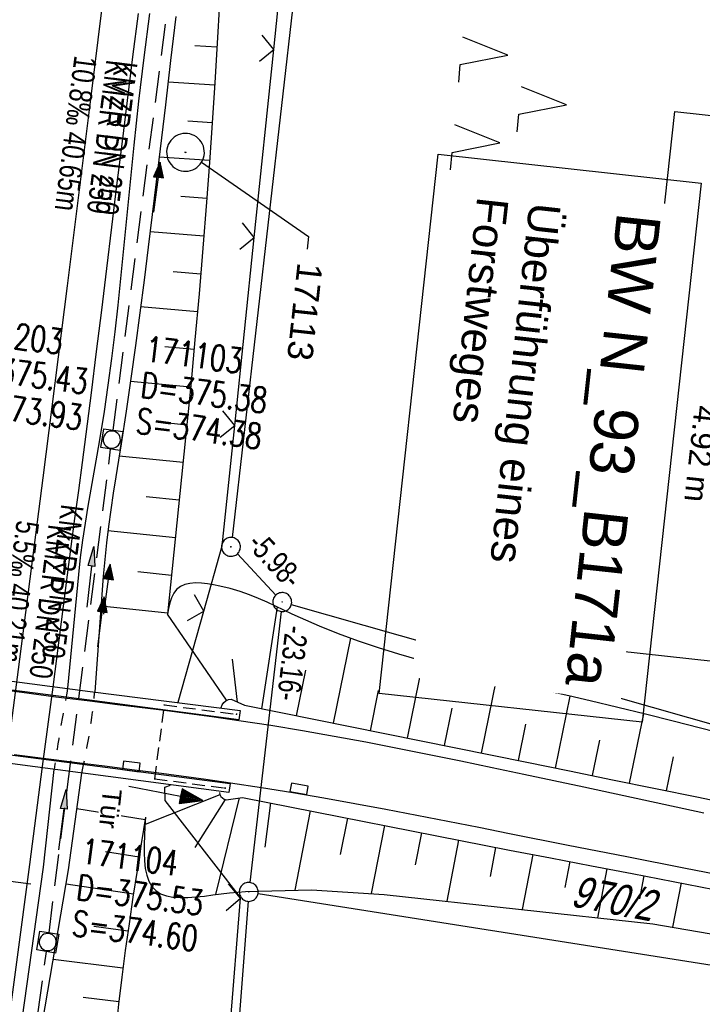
# Model space of a CAD drawing. Extents: x 509531 to 509917, y 454649 to 455599.
# Tile 12 of 26: x 509733 to 509787, y 454984 to 455062. Entities that reach past the tile are written whole.
import ezdxf
from ezdxf import colors
from ezdxf.entities.mleader import LeaderData, LeaderLine
from ezdxf.math import Vec2, Vec3

# ---------------------------------------------------------------- set-up
doc = ezdxf.new("R2010")
doc.units = 0
doc.header["$LTSCALE"] = 10
doc.header["$MEASUREMENT"] = 0
for name, pattern in [('AUSGEZOGEN', [0]), ('LT00', [0]), ('LT01', [0.2, 0.1, -0.1]), ('LT17', [0.15, 0.1, -0.05]), ('STRICHLINIE2', [0.375, 0.25, -0.125])]:
    doc.linetypes.add(name, pattern=pattern)
doc.layers.get('0').update_dxf_attribs({"linetype": 'LT00'})
for name, color, linetype in [('--EK_BW_TEXT_A', 20, 'LT00'), ('--EK_FBR', 1, 'LT00'), ('--EK_Halt-Pfeil', 4, 'LT00'), ('--EK_Haltung', 7, 'STRICHLINIE2'), ('--EK_Haltung-Text', 140, 'LT00'), ('--EK_Schacht-Text', 5, 'LT00'), ('--EL_DFK_AB_L', 21, 'LT00'), ('--EL_DFK_AB_P', 7, 'LT00'), ('--EL_Halt-Pfeil', 4, 'LT00'), ('--EL_Haltung', 182, 'STRICHLINIE2'), ('--EL_Haltung-Text', 182, 'LT00'), ('ABSTAND', 8, 'LT00'), ('BW_TEXT_A', 20, 'AUSGEZOGEN'), ('DFK_AB_L', 21, 'LT00'), ('DFK_AB_P', 7, 'LT00'), ('DFK_FLUR_NR', 250, 'LT00'), ('DFK_KATASTER', 250, 'LT00'), ('DFK_NUTZUNG', 250, 'LT00'), ('FESTPKT_TEXT_A', 211, 'LT00'), ('PFEIL', 140, 'AUSGEZOGEN'), ('TOR_TEXT_A', 11, 'Continuous'), ('V116_AFBR_BAB', 250, 'LT00'), ('V116_BOESCH', 250, 'LT00'), ('V116_BOSCHUNG', 250, 'LT00'), ('V116_BR_KAPPE', 30, 'LT00'), ('V116_BR_WID', 30, 'LT17'), ('V116_GRABEN', 250, 'LT00'), ('V116_KA_MULD', 182, 'LT00'), ('V116_LD_MARK', 250, 'LT00'), ('V116_PKT_AU', 211, 'LT00'), ('V116_SINKK', 182, 'LT00'), ('V116_TOR', 10, 'LT00'), ('V116_Verdeckt', 253, 'LT00'), ('V116_ZAUN', 40, 'LT00')]:
    doc.layers.add(name, color=color, linetype=linetype)
doc.styles.add('Beschrift', font='ARIAL.TTF')
doc.styles.add('Haltungsbeschriftung', font='ARIAL.TTF', dxfattribs={"width": 0.75})
doc.styles.add('schachtbeschriftung', font='romans.shx', dxfattribs={"width": 0.75, "height": 2})
doc.styles.get("Standard").update_dxf_attribs({"font": 'ARIAL.TTF'})

# ---------------------------------------------------------------- blocks, each defined once
blk = doc.blocks.new('SYMB0003')
at = {"color": 0, "linetype": 'ByBlock'}
for p, q in [((-0.015712, 0), (0.010166, 0.012015)), ((0, -0.021257), (-0.015712, 0)), ((0.010166, 0.012015), (0, -0.021257))]:
    blk.add_line(p, q, dxfattribs=at)
for points in [[(-0.031395, 0.499013), (-0.093691, 0.491144), (-0.154509, 0.475528), (-0.21289, 0.452414), (-0.267913, 0.422164), (-0.318712, 0.385257), (-0.364484, 0.342274), (-0.404509, 0.293893), (-0.438154, 0.240877), (-0.464888, 0.184062), (-0.484292, 0.124345), (-0.496058, 0.062667), (-0.5, 0)], [(0.5, 0), (0.496057, 0.062667), (0.484292, 0.124345), (0.464888, 0.184062), (0.438153, 0.240877), (0.404509, 0.293893), (0.364484, 0.342274), (0.318712, 0.385257), (0.267913, 0.422164), (0.21289, 0.452414), (0.154509, 0.475528), (0.093691, 0.491144), (0.031395, 0.499013), (-0.031395, 0.499013)], [(-0.5, 0), (-0.496058, -0.062667), (-0.484292, -0.124345), (-0.464888, -0.184062), (-0.438154, -0.240877), (-0.404509, -0.293893), (-0.364485, -0.342274), (-0.318712, -0.385257), (-0.267914, -0.422164), (-0.21289, -0.452414), (-0.154509, -0.475529), (-0.093691, -0.491144), (-0.031395, -0.499014), (0.031395, -0.499014)], [(0.031395, -0.499014), (0.093691, -0.491144), (0.154509, -0.475529), (0.21289, -0.452414), (0.267914, -0.422164), (0.318712, -0.385257), (0.364485, -0.342274), (0.404509, -0.293893), (0.438154, -0.240877), (0.464889, -0.184062), (0.484292, -0.124345), (0.496058, -0.062667), (0.5, 0)]]:
    blk.add_lwpolyline(points, dxfattribs=at)
blk = doc.blocks.new('SYMB7221')
at = {"color": 0, "linetype": 'ByBlock'}
for p, q in [((0, 0.435), (-0.11, 0.065)), ((0.11, 0.065), (0, 0.435)), ((0.25, 0.065), (0.11, 0.065)), ((-0.35, -0.065), (-0.46, -0.435)), ((0.35, -0.065), (0.24, -0.435))]:
    blk.add_line(p, q, dxfattribs=at)
for points in [[(-0.1, -0.435), (-0.24, -0.435), (-0.35, -0.065)], [(0.6, -0.435), (0.46, -0.435), (0.35, -0.065)]]:
    blk.add_lwpolyline(points, dxfattribs=at)
blk = doc.blocks.new('Pfreil3')
at = {"layer": 'PFEIL'}
blk.add_hatch(color=256, dxfattribs=at).paths.add_polyline_path([(-1.549, 0.273), (-1.549, -0.273), (0, 0)])
for p, q in [((-1.549, 0), (-4.831, 0)), ((-1.549, -0.273), (-1.549, 0.273)), ((-1.549, 0.273), (0, 0)), ((0, 0), (-1.549, -0.273))]:
    blk.add_line(p, q, dxfattribs=at)
blk = doc.blocks.new('SYMB0652')
at = {"color": 0, "linetype": 'ByBlock'}
blk.add_lwpolyline([(-0.15, -0.075), (0.15, -0.075), (0.15, 0.075), (-0.15, 0.075), (-0.15, -0.075)], dxfattribs=at)
blk = doc.blocks.new('SYMB0070')
at = {"color": 0, "linetype": 'ByBlock'}
for p, q in [((-0.5, 0), (0.2, 0)), ((0.5, 0), (0.2, 0.1)), ((0.2, 0.1), (0.2, 0)), ((0.468, 0), (0.21, 0.086)), ((0.21, 0.086), (0.21, -0.086)), ((0.21, -0.086), (0.468, 0)), ((0.22, -0.072), (0.437, 0)), ((0.23, -0.058), (0.405, 0)), ((0.24, -0.045), (0.374, 0)), ((0.342, 0), (0.25, 0.031)), ((0.25, 0.031), (0.25, -0.031)), ((0.25, -0.031), (0.342, 0)), ((0.26, -0.017), (0.31, 0)), ((0.27, -0.003), (0.279, 0))]:
    blk.add_line(p, q, dxfattribs=at)
for points in [[(0.2, 0), (0.2, -0.1), (0.5, 0)], [(0.437, 0), (0.22, 0.072), (0.22, -0.072)], [(0.405, 0), (0.23, 0.058), (0.23, -0.058)], [(0.374, 0), (0.24, 0.045), (0.24, -0.045)], [(0.31, 0), (0.26, 0.017), (0.26, -0.017)], [(0.279, 0), (0.27, 0.003), (0.27, -0.003)]]:
    blk.add_lwpolyline(points, dxfattribs=at)
blk = doc.blocks.new('SYMB1210')
at = {"color": 0, "linetype": 'ByBlock'}
blk.add_line((0.018815, -0.179014), (0.055623, -0.17119), dxfattribs=at)
for points in [[(-0.2, -0.2), (-0.2, 0.2), (0.2, 0.2), (0.2, -0.2), (-0.2, -0.2)], [(0.018815, 0.179014), (-0.018815, 0.179014), (-0.055623, 0.17119), (-0.09, 0.155885), (-0.120444, 0.133766), (-0.145623, 0.105801), (-0.164438, 0.073213), (-0.176067, 0.037424), (-0.18, 0)], [(-0.18, 0), (-0.176067, -0.037424), (-0.164438, -0.073213), (-0.145623, -0.105801), (-0.120444, -0.133766), (-0.09, -0.155885), (-0.055623, -0.17119), (-0.018815, -0.179014), (0.018815, -0.179014)], [(0.18, 0), (0.176067, 0.037424), (0.164438, 0.073213), (0.145623, 0.105801), (0.120444, 0.133766), (0.09, 0.155885), (0.055623, 0.17119), (0.018815, 0.179014)], [(0.055623, -0.17119), (0.09, -0.155885), (0.120444, -0.133766), (0.145623, -0.105801), (0.164438, -0.073213), (0.176067, -0.037424), (0.18, 0)]]:
    blk.add_lwpolyline(points, dxfattribs=at)
blk = doc.blocks.new('SYMB0011')
at = {"color": 0, "linetype": 'ByBlock'}
for p, q in [((0.5, 0), (-0.5, 0)), ((0, 0.5), (0, -0.5))]:
    blk.add_line(p, q, dxfattribs=at)
blk = doc.blocks.new('_None')
blk = doc.blocks.new('SYMB0024')
at = {"color": 0, "linetype": 'ByBlock'}
for p, q in [((-0.5, 0.5), (0, 0)), ((0, 0), (0.5, 0.5))]:
    blk.add_line(p, q, dxfattribs=at)

msp = doc.modelspace()

# ---------------------------------------------------------------- linework, layer by layer
at = {"layer": '--EK_FBR'}
for points in [[(509742.645, 455062.281), (509742.21, 455058.82), (509741.778, 455055.358), (509741.349, 455051.896), (509740.946, 455048.606), (509740.545, 455045.315), (509740.145, 455042.024), (509739.742, 455038.734), (509739.334, 455035.444), (509738.92, 455032.155), (509738.496, 455028.867), (509738.202, 455026.637), (509737.906, 455024.407), (509737.609, 455022.178), (509737.316, 455019.948), (509737.027, 455017.717), (509735.888, 455008.802), (509735.043, 455002.49), (509734.017, 454994.703), (509730.847, 454971.052)], [(509730.728, 455008.735), (509733.424, 455008.384), (509736.121, 455008.036), (509738.819, 455007.695), (509740.794, 455007.45), (509742.769, 455007.206), (509744.744, 455006.958), (509746.717, 455006.703), (509748.689, 455006.437), (509750.658, 455006.156), (509753.186, 455005.767), (509755.709, 455005.349), (509758.228, 455004.907), (509760.744, 455004.442), (509763.256, 455003.957), (509765.766, 455003.457), (509768.273, 455002.945), (509770.779, 455002.422), (509773.283, 455001.894), (509778.053, 455000.876), (509782.82, 454999.849), (509787.585, 454998.812)], [(509790.8, 454993.505), (509786.14, 454994.408), (509781.481, 454995.319), (509776.823, 454996.235), (509772.164, 454997.155), (509769.706, 454997.641), (509767.248, 454998.125), (509764.788, 454998.603), (509762.327, 454999.073), (509759.864, 454999.531), (509757.399, 454999.974), (509754.931, 455000.399), (509752.46, 455000.803), (509749.984, 455001.182), (509748.03, 455001.464), (509746.073, 455001.731), (509744.115, 455001.989), (509742.156, 455002.239), (509740.197, 455002.486), (509738.237, 455002.733), (509735.529, 455003.079), (509732.821, 455003.43)]]:
    msp.add_lwpolyline(points, dxfattribs=at)
at = {"layer": '--EK_Haltung'}
for p, q in [((509740.661, 455029.185), (509745.677, 455068.016)), ((509730.114, 454949.574), (509735.379, 454987.816))]:
    msp.add_line(p, q, dxfattribs=at)
at = {"layer": '--EK_Schacht-Text', "flags": 128}
msp.add_lwpolyline([(509734.136, 454993.166), (509723.417, 454994.544), (509724.545, 455003.394), (509723.407, 455006.079)], dxfattribs=at)
at = {"layer": '--EL_DFK_AB_L'}
for p, q in [((509770.535, 455199.104), (509750.116, 455020.675)), ((509750.541, 455019.379), (509753.59, 455016.099)), ((509754.014, 455014.805), (509751.527, 454993.285)), ((509751.384, 454991.792), (509742.997, 454880.497))]:
    msp.add_line(p, q, dxfattribs=at)
at = {"layer": '--EL_Haltung'}
for p, q in [((509740.661, 455029.185), (509745.677, 455068.016)), ((509730.114, 454949.574), (509735.379, 454987.816))]:
    msp.add_line(p, q, dxfattribs=at)
at = {"layer": 'DFK_AB_L'}
for p, q in [((509770.535, 455199.104), (509750.116, 455020.675)), ((509750.541, 455019.379), (509753.59, 455016.099)), ((509754.014, 455014.805), (509751.527, 454993.285)), ((509751.384, 454991.792), (509742.997, 454880.497))]:
    msp.add_line(p, q, dxfattribs=at)
at = {"layer": 'DFK_KATASTER'}
for p, q in [((509754.822, 455015.344), (509853.239, 454987.384)), ((509752.181, 454992.422), (509850.45, 454976.898))]:
    msp.add_line(p, q, dxfattribs=at)
at = {"layer": 'V116_AFBR_BAB'}
for points in [[(509742.645, 455062.281), (509742.21, 455058.82), (509741.778, 455055.358), (509741.349, 455051.896), (509740.946, 455048.606), (509740.545, 455045.315), (509740.145, 455042.024), (509739.742, 455038.734), (509739.334, 455035.444), (509738.92, 455032.155), (509738.496, 455028.867), (509738.202, 455026.637), (509737.906, 455024.407), (509737.609, 455022.178), (509737.316, 455019.948), (509737.027, 455017.717), (509735.888, 455008.802), (509735.043, 455002.49), (509734.017, 454994.703), (509730.847, 454971.052)], [(509730.728, 455008.735), (509733.424, 455008.384), (509736.121, 455008.036), (509738.819, 455007.695), (509740.794, 455007.45), (509742.769, 455007.206), (509744.744, 455006.958), (509746.717, 455006.703), (509748.689, 455006.437), (509750.658, 455006.156), (509753.186, 455005.767), (509755.709, 455005.349), (509758.228, 455004.907), (509760.744, 455004.442), (509763.256, 455003.957), (509765.766, 455003.457), (509768.273, 455002.945), (509770.779, 455002.422), (509773.283, 455001.894), (509778.053, 455000.876), (509782.82, 454999.849), (509787.585, 454998.812)], [(509790.8, 454993.505), (509786.14, 454994.408), (509781.481, 454995.319), (509776.823, 454996.235), (509772.164, 454997.155), (509769.706, 454997.641), (509767.248, 454998.125), (509764.788, 454998.603), (509762.327, 454999.073), (509759.864, 454999.531), (509757.399, 454999.974), (509754.931, 455000.399), (509752.46, 455000.803), (509749.984, 455001.182), (509748.03, 455001.464), (509746.073, 455001.731), (509744.115, 455001.989), (509742.156, 455002.239), (509740.197, 455002.486), (509738.237, 455002.733), (509735.529, 455003.079), (509732.821, 455003.43)]]:
    msp.add_lwpolyline(points, dxfattribs=at)
at = {"layer": 'V116_BOESCH'}
for points in [[(509749.131, 455088.161), (509749.438, 455085.06), (509749.65, 455081.952), (509749.766, 455078.838), (509749.787, 455075.722), (509749.624, 455072.561), (509749.46, 455069.401), (509749.292, 455066.24), (509749.118, 455063.08), (509748.936, 455059.921), (509748.744, 455056.763), (509748.542, 455053.605), (509748.325, 455050.448), (509748.094, 455047.293), (509747.805, 455043.653), (509747.497, 455040.016), (509747.17, 455036.379), (509746.829, 455032.744), (509746.474, 455029.11), (509746.109, 455025.476), (509745.737, 455021.843), (509745.359, 455018.211), (509744.979, 455014.578)], [(509789.484, 455004.984), (509787.319, 455005.545), (509785.147, 455006.1), (509782.964, 455006.645), (509780.768, 455007.181), (509778.557, 455007.704), (509776.861, 455008.094), (509775.158, 455008.481), (509773.453, 455008.868), (509771.748, 455009.259), (509770.048, 455009.658), (509768.356, 455010.07), (509766.676, 455010.498), (509765.011, 455010.946), (509763.365, 455011.419), (509761.743, 455011.92), (509760.147, 455012.454), (509758.581, 455013.024), (509757.049, 455013.635), (509755.554, 455014.29), (509754.896, 455014.599), (509754.239, 455014.912), (509753.578, 455015.225), (509752.905, 455015.533), (509752.214, 455015.831), (509751.498, 455016.114), (509750.751, 455016.376), (509749.966, 455016.613), (509749.137, 455016.82), (509748.653, 455016.92), (509748.163, 455016.999), (509747.679, 455017.05), (509747.211, 455017.063), (509746.769, 455017.029), (509746.366, 455016.94), (509746.01, 455016.786), (509745.713, 455016.559), (509745.486, 455016.258), (509745.312, 455015.894), (509745.178, 455015.482), (509745.072, 455015.038), (509744.979, 455014.578)], [(509749.255, 455007.191), (509749.325, 455007.4), (509749.449, 455007.581), (509749.619, 455007.721), (509749.821, 455007.809), (509750.039, 455007.838), (509751.11, 455007.356), (509773.517, 455002.829), (509776.927, 455002.14), (509780.337, 455001.448), (509783.745, 455000.752), (509787.153, 455000.05), (509790.558, 454999.339), (509793.961, 454998.617), (509797.361, 454997.882), (509800.852, 454997.112), (509804.341, 454996.328), (509807.826, 454995.532), (509811.31, 454994.727), (509814.792, 454993.916), (509818.273, 454993.099), (509821.754, 454992.281)], [(509749.106, 455000.434), (509749.145, 455000.268), (509749.227, 455000.118), (509749.345, 454999.995), (509749.492, 454999.907), (509749.656, 454999.86), (509750.939, 455000.04), (509772.16, 454995.851), (509775.409, 454995.235), (509778.657, 454994.617), (509781.905, 454993.997), (509785.151, 454993.371), (509788.396, 454992.74), (509791.64, 454992.101), (509794.882, 454991.453), (509798.595, 454990.697), (509802.305, 454989.929), (509806.013, 454989.151), (509809.72, 454988.365), (509813.425, 454987.573), (509817.13, 454986.776), (509820.834, 454985.978)], [(509743.246, 454998.467), (509742.906, 454996.351), (509742.571, 454994.234), (509742.244, 454992.117), (509741.93, 454990), (509741.633, 454987.881), (509741.357, 454985.762), (509741.107, 454983.641), (509740.887, 454981.519)], [(509743.246, 454998.467), (509743.195, 454997.738), (509743.152, 454997.018), (509743.124, 454996.316), (509743.121, 454995.64), (509743.15, 454995), (509743.218, 454994.404), (509743.334, 454993.861), (509743.507, 454993.38), (509743.743, 454992.971), (509744.051, 454992.641), (509744.44, 454992.394), (509744.9, 454992.228), (509745.421, 454992.13), (509745.993, 454992.09), (509746.606, 454992.098), (509747.25, 454992.142), (509747.913, 454992.211), (509748.587, 454992.295), (509749.261, 454992.383), (509749.925, 454992.464), (509750.568, 454992.527), (509751.181, 454992.562), (509756.434, 454992.708), (509762.196, 454992.344), (509783.536, 454990.01), (509819.484, 454983.831)]]:
    msp.add_lwpolyline(points, dxfattribs=at)
at = {"layer": 'V116_BOSCHUNG'}
for p, q in [((509748.916, 455059.588), (509747.153, 455059.698)), ((509748.734, 455056.593), (509745.032, 455056.824)), ((509748.54, 455053.591), (509746.608, 455053.72)), ((509748.335, 455050.589), (509744.321, 455050.877)), ((509748.116, 455047.588), (509746.04, 455047.746)), ((509747.881, 455044.588), (509743.603, 455044.933)), ((509747.633, 455041.589), (509745.433, 455041.776)), ((509747.371, 455038.591), (509742.854, 455038.995)), ((509747.098, 455035.593), (509744.778, 455035.811)), ((509746.815, 455032.597), (509742.045, 455033.065)), ((509746.523, 455029.601), (509744.066, 455029.853)), ((509746.225, 455026.616), (509741.149, 455027.136)), ((509745.921, 455023.632), (509743.301, 455023.9)), ((509745.613, 455020.647), (509740.259, 455021.195)), ((509745.302, 455017.664), (509742.62, 455017.938)), ((509744.99, 455014.68), (509739.713, 455015.22)), ((509752.474, 455007.081), (509753.719, 455015.159)), ((509749.673, 455007.751), (509744.979, 455014.578)), ((509758.165, 455005.931), (509759.537, 455012.671)), ((509750.552, 455007.607), (509750.146, 455011.02)), ((509764.046, 455004.743), (509765.293, 455010.869)), ((509755.224, 455006.525), (509755.963, 455010.154)), ((509769.927, 455003.555), (509771.118, 455009.405)), ((509761.105, 455005.337), (509761.754, 455008.524)), ((509775.808, 455002.366), (509776.969, 455008.069)), ((509766.987, 455004.149), (509767.593, 455007.129)), ((509781.689, 455001.173), (509782.81, 455006.683)), ((509772.868, 455002.96), (509773.455, 455005.847)), ((509778.749, 455001.771), (509779.32, 455004.58)), ((509784.628, 455000.571), (509785.175, 455003.262)), ((509749.153, 455000.251), (509743.205, 454997.895)), ((509749.562, 454999.882), (509747.161, 454996.076)), ((509750.673, 455000.003), (509748.799, 454992.323)), ((509753.157, 454999.602), (509752.717, 454996.097)), ((509743.212, 454998.256), (509737.783, 454999.129)), ((509756.331, 454998.976), (509755.112, 454992.671)), ((509759.274, 454998.395), (509758.714, 454995.497)), ((509762.218, 454997.814), (509761.172, 454992.409)), ((509765.161, 454997.233), (509764.667, 454994.68)), ((509768.104, 454996.652), (509767.166, 454991.8)), ((509742.74, 454995.304), (509740.057, 454995.725)), ((509771.047, 454996.071), (509770.603, 454993.772)), ((509773.993, 454995.503), (509773.15, 454991.146)), ((509776.941, 454994.944), (509776.542, 454992.881)), ((509779.888, 454994.383), (509779.135, 454990.491)), ((509782.834, 454993.818), (509782.481, 454991.991)), ((509785.78, 454993.25), (509785.101, 454989.741)), ((509742.281, 454992.361), (509736.93, 454993.158)), ((509741.847, 454989.424), (509739.135, 454989.796)), ((509741.448, 454986.483), (509735.914, 454987.177)), ((509741.123, 454983.826), (509738.278, 454984.149))]:
    msp.add_line(p, q, dxfattribs=at)
at = {"layer": 'V116_BR_KAPPE'}
for points in [[(509695.228, 455014.192), (509704.927, 455012.889), (509715.189, 455011.509), (509728.19, 455009.854), (509738.841, 455008.455), (509750.764, 455006.93), (509750.661, 455006.203), (509738.793, 455007.759), (509728.058, 455009.15), (509715.033, 455010.856), (509704.806, 455012.195), (509695.168, 455013.498), (509695.228, 455014.192)], [(509694.508, 455008.419), (509704.023, 455007.18), (509714.311, 455005.813), (509727.39, 455004.084), (509738.218, 455002.686), (509749.974, 455001.144), (509749.868, 455000.42), (509738.085, 455001.984), (509727.25, 455003.431), (509714.164, 455005.15), (509703.86, 455006.481), (509694.383, 455007.713), (509694.508, 455008.419)]]:
    msp.add_lwpolyline(points, dxfattribs=at)
at = {"layer": 'V116_BR_WID'}
for p, q in [((509743.982, 455001.526), (509744.743, 455007.379)), ((509744.743, 455007.379), (509750.483, 455006.645)), ((509743.982, 455001.526), (509749.564, 455000.785))]:
    msp.add_line(p, q, dxfattribs=at)
at = {"layer": 'V116_GRABEN'}
for points in [[(509743.546, 455062.269), (509743.108, 455058.787), (509742.696, 455055.302), (509742.313, 455051.813), (509742.095, 455049.697), (509741.885, 455047.579), (509741.677, 455045.461), (509741.469, 455043.344), (509741.255, 455041.227), (509741.031, 455039.112), (509740.794, 455036.998), (509740.538, 455034.887), (509740.26, 455032.778), (509739.955, 455030.674), (509739.62, 455028.573), (509739.386, 455027.22), (509739.145, 455025.867), (509738.903, 455024.515), (509738.666, 455023.163), (509738.441, 455021.809), (509738.235, 455020.452), (509738.055, 455019.092), (509737.908, 455017.728), (509737.057, 455008.708)], [(509745.661, 455062.036), (509745.237, 455058.532), (509744.817, 455055.027), (509744.398, 455051.523), (509744.086, 455048.919), (509743.772, 455046.314), (509743.453, 455043.711), (509743.126, 455041.108), (509742.79, 455038.507), (509742.442, 455035.907), (509742.08, 455033.308), (509741.701, 455030.711), (509741.304, 455028.116), (509741.096, 455026.805), (509740.888, 455025.495), (509740.683, 455024.183), (509740.488, 455022.871), (509740.306, 455021.558), (509740.142, 455020.242), (509740.002, 455018.925), (509739.889, 455017.604), (509739.213, 455008.424)], [(509733.437, 454982.416), (509735.147, 454994.5), (509735.987, 455002.264)], [(509735.062, 454982.162), (509737.121, 454994.285), (509738.171, 455001.973)]]:
    msp.add_lwpolyline(points, dxfattribs=at)
at = {"layer": 'V116_LD_MARK'}
msp.add_lwpolyline([(509740.804, 455071.125), (509738.931, 455055.887), (509737.027, 455040.653), (509735.092, 455025.423), (509733.124, 455010.197), (509731.124, 454994.976), (509729.09, 454979.759), (509727.023, 454964.547), (509724.922, 454949.339), (509722.493, 454932.073), (509720.02, 454914.813), (509717.503, 454897.559), (509714.941, 454880.312), (509712.336, 454863.072)], dxfattribs=at)
at = {"layer": 'V116_Verdeckt', "linetype": 'LT01'}
for centre, radius, start, end in [((509870.115, 454983.306), 135.461, 169.1917, 171.95486), ((509689.974, 455013.065), 49.457, 347.03995, 354.6161)]:
    msp.add_arc(centre, radius, start, end, dxfattribs=at)
at = {"layer": 'V116_ZAUN'}
for p, q in [((509753.435, 455059.411), (509754.992, 455074.33)), ((509751.879, 455044.492), (509753.435, 455059.411)), ((509750.323, 455029.572), (509751.879, 455044.492)), ((509745.847, 455007.602), (509747.87, 455014.824)), ((509749.594, 454977.085), (509750.788, 454992.038))]:
    msp.add_line(p, q, dxfattribs=at)
for points in [[(509747.87, 455014.824), (509749.326, 455020.023), (509750.323, 455029.572)], [(509750.788, 454992.038), (509750.793, 454992.106), (509744.812, 454999.794), (509744.783, 455000.864), (509745.226, 455001.006)]]:
    msp.add_lwpolyline(points, dxfattribs=at)

# ---------------------------------------------------------------- block references
at = {"layer": '--EK_Halt-Pfeil', "yscale": 4, "zscale": 4}
for p, xscale, rotation in [((509744.161, 455048.473), 3.999999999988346, 82.64096000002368), ((509739.71, 455013.98), 3.999999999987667, 82.7354400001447)]:
    msp.add_blockref('SYMB0070', p, dxfattribs=dict(at, xscale=xscale, rotation=rotation))
at = {"layer": '--EL_DFK_AB_P', "xscale": 1.500000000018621, "yscale": 1.5, "zscale": 1.5, "rotation": 264.7377099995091}
for p in [(509750.03, 455019.929), (509754.1, 455015.549), (509751.44, 454992.54)]:
    msp.add_blockref('SYMB0003', p, dxfattribs=at)
at = {"layer": '--EL_Halt-Pfeil', "yscale": 4, "zscale": 4}
for p, xscale, rotation in [((509744.161, 455048.473), 3.999999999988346, 82.64096000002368), ((509740.193, 455016.567), 3.999999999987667, 82.7354400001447)]:
    msp.add_blockref('SYMB0070', p, dxfattribs=dict(at, xscale=xscale, rotation=rotation))
at = {"layer": 'DFK_AB_P', "xscale": 1.500000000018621, "yscale": 1.5, "zscale": 1.5, "rotation": 264.7377099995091}
for p in [(509750.03, 455019.929), (509754.1, 455015.549), (509751.44, 454992.54)]:
    msp.add_blockref('SYMB0003', p, dxfattribs=at)
at = {"layer": 'DFK_NUTZUNG', "xscale": 10.00000000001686, "yscale": 10, "zscale": 10, "rotation": 264.7377100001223}
msp.add_blockref('SYMB7221', (509772.355, 455055.425), dxfattribs=at)
at = {"layer": 'PFEIL'}
for p, rotation in [((509739.128, 455019.949), 83.3420368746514), ((509736.947, 455000.67), 82.78601264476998)]:
    msp.add_blockref('Pfreil3', p, dxfattribs=dict(at, rotation=rotation))
at = {"layer": 'V116_BR_WID', "xscale": 0.09999999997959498, "yscale": 0.09999999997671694, "zscale": 0.1, "rotation": 263.7512999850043}
for p in [(509744.743, 455007.379), (509750.483, 455006.645), (509743.982, 455001.526), (509749.564, 455000.785)]:
    msp.add_blockref('SYMB0011', p, dxfattribs=at)
at = {"layer": 'V116_KA_MULD', "zscale": 3.8}
for p, xscale, yscale, rotation in [((509740.565, 455028.442), 3.799999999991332, 3.799999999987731, 261.1430004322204), ((509735.481, 454988.559), 3.799999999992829, 3.799999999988, 260.3607916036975)]:
    msp.add_blockref('SYMB1210', p, dxfattribs=dict(at, xscale=xscale, yscale=yscale, rotation=rotation))
at = {"layer": 'V116_PKT_AU', "xscale": 3.000000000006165, "yscale": 3, "zscale": 3, "rotation": 263.7512999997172}
msp.add_blockref('SYMB0003', (509746.417, 455051.249), dxfattribs=at)
at = {"layer": 'V116_SINKK', "zscale": 4.5}
for p, xscale, yscale, rotation in [((509742.117, 455002.503), 4.500000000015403, 4.500000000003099, 172.8161394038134), ((509755.442, 455000.722), 4.500000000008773, 4.49999999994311, 349.1978878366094)]:
    msp.add_blockref('SYMB0652', p, dxfattribs=dict(at, xscale=xscale, yscale=yscale, rotation=rotation))
at = {"layer": 'V116_TOR', "xscale": 5.999999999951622, "yscale": 6.000000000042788, "zscale": 6, "rotation": 349.1094566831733}
msp.add_blockref('SYMB0070', (509744.854, 455000.371), dxfattribs=at)
at = {"layer": 'V116_ZAUN', "yscale": 2.099999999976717, "zscale": 2.1}
for p, xscale, rotation in [((509753.435, 455059.411), 2.09999999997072, 84.0450400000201), ((509751.879, 455044.492), 2.09999999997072, 84.0450400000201), ((509750.323, 455029.572), 2.09999999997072, 84.0450400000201), ((509747.87, 455014.824), 2.100000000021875, 74.35106999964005), ((509750.788, 454992.038), 2.1000000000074, 85.43709999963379)]:
    msp.add_blockref('SYMB0024', p, dxfattribs=dict(at, xscale=xscale, rotation=rotation))

# ---------------------------------------------------------------- texts
at = {"layer": '--EK_Haltung-Text', "style": 'Haltungsbeschriftung', "width": 0.75}
for s, rotation, p in [('10.8‰ 40.65m', -97.35905, (509737.608, 455058.985)), ('KMZR DN 250', -97.35905, (509740.147, 455058.657)), ('5.5‰ 40.21m', -97.26456, (509733.018, 455022.093)), ('KMZR DN 250', -97.26456, (509735.557, 455021.769))]:
    msp.add_text(s, height=1.8, rotation=rotation, dxfattribs=at).set_placement(p)
at = {"layer": '--EK_Schacht-Text', "style": 'schachtbeschriftung', "width": 0.75}
for s, rotation, p in [('171203', -7.26457, (509728.872, 455036.177)), ('171103', -7.35905, (509743.135, 455034.675)), ('D=375.43', -7.26457, (509728.508, 455033.32)), ('D=375.38', -7.35905, (509742.766, 455031.819)), ('S=373.93', -7.26457, (509728.144, 455030.463)), ('S=374.38', -7.35905, (509742.397, 455028.963)), ('171104', -7.26457, (509738.04, 454994.795)), ('D=375.53', -7.26457, (509737.676, 454991.938)), ('S=374.60', -7.26457, (509737.312, 454989.081))]:
    msp.add_text(s, height=2, rotation=rotation, dxfattribs=at).set_placement(p)
at = {"layer": '--EL_Haltung-Text', "style": 'Haltungsbeschriftung', "width": 0.75}
for rotation, p in [(-97.35905, (509740.828, 455058.583)), (-97.26456, (509736.555, 455023.372))]:
    msp.add_text('KMZR DN 250', height=1.8, rotation=rotation, dxfattribs=at).set_placement(p)
at = {"layer": 'ABSTAND', "width": 0.75}
for s, rotation, p in [(' -5.98-', -47.10291, (509750.859, 455020.464)), (' -23.16-', -96.59477, (509754.433, 455014.272))]:
    msp.add_text(s, height=1.8, rotation=rotation, dxfattribs=at).set_placement(p)
at = {"layer": 'DFK_FLUR_NR', "oblique": 13.754, "width": 0.75}
msp.add_text('970/2', height=2.5, rotation=349.13585, dxfattribs=at).set_placement((509776.934, 454991.424))

# ---------------------------------------------------------------- leaders
at = {"layer": 'FESTPKT_TEXT_A'}
ml = msp.add_multileader_mtext('Standard', dxfattribs=at)
ml.set_content('{\\H0.09x;\\P\\H11.111x; 17113 \\~\\P\\H0.09x;   }', color=256)
ml.set_leader_properties(color=256, linetype='ByLayer', lineweight=-1)
ml.set_arrow_properties(name='NONE')
ml.build(insert=Vec2(0, 0))
ml.multileader.update_dxf_attribs({"has_text_frame": 1, "text_left_attachment_type": 2, "text_right_attachment_type": 2, "dogleg_length": 1, "arrow_head_size": 0.18})
ctx = ml.context
ctx.base_point, ctx.char_height, ctx.arrow_head_size, ctx.landing_gap_size, ctx.plane_origin, ctx.plane_x_axis, ctx.plane_y_axis = Vec3(509756.074, 455043.564), 2, 0.18, 0.3, Vec3(509752.253, 455051.063), Vec3(-0.108844, -0.994059), Vec3(0.994059, -0.108844)
ctx.left_attachment, ctx.right_attachment = 2, 2
notes = []
notes.append((ctx, [(0, (1, 1, 0), (509756.183, 455044.558), (-0.108844, -0.994059), 1, [(0, [(509747.697, 455050.466)], 0, [])])]))
ctx.mtext.insert, ctx.mtext.text_direction, ctx.mtext.rotation, ctx.mtext.line_spacing_factor = Vec3(509757.609, 455043.095), Vec3(-0.108844, -0.994059), -0.08275, 0.7
for ctx, leaders in notes:
    for number, flags, end, landing, length, lines in leaders:
        leader = LeaderData()
        leader.index, (leader.has_last_leader_line, leader.has_dogleg_vector, leader.attachment_direction) = number, flags
        leader.last_leader_point, leader.dogleg_vector, leader.dogleg_length = Vec3(end), Vec3(landing), length
        for number, points, colour, breaks in lines:
            line = LeaderLine()
            line.index, line.vertices, line.color, line.breaks = number, Vec3.list(points), colors.encode_raw_color(colour), breaks
            leader.lines.append(line)
        ctx.leaders.append(leader)

# ---------------------------------------------------------------- next in the draw order: texts
at = {"layer": 'BW_TEXT_A', "insert": (509831.61, 455046.447), "char_height": 2, "width": 37.55462, "attachment_point": 1, "rotation": 263.7513, "style": 'Beschrift', "bg_fill": 3, "box_fill_scale": 1.5, "bg_fill_color": 256, "bg_fill_transparency": 0}
msp.add_mtext('{\\Funir_o|c0;\\H1.75x;6738759\\fArial|b0|i0|c238|p34;\\H0.5714x;\\P\\H1.75x;BW N_93_B1\\fArial|b0|i0|c0|p34;71a\\fArial|b0|i0|c238|p34;\\W0.8;\\P\\H0.3714x;\\W1;\\P\\fArial|b0|i0|c0|p34;\\H1.924x;Überführung eines Forstweges\\fArial|b0|i0|c238|p34;\\P\\H0.1999x;\\P\\pt8,20;\\H3.602x;K\\fArial|b0|i0|c0|p34;m^I^I\\fArial|b0|i0|c238|p34;1\\fArial|b0|i0|c0|p34;71.173\\fArial|b0|i0|c238|p34;\\PBw.Wi\\fArial|b0|i0|c0|p34;.^I^I100.00\\fArial|b0|i0|c238|p34; gon\\P\\pt20;\\fArial|b0|i0|c0|p34;L.W. li. ^I21.51 \\fArial|b0|i0|c238|p34;m\\fArial|b0|i0|c0|p34;\\PL.W. re. ^I21.50 m\\PBr. zw. d. Gel       6.00 m\\fArial|b0|i0|c238|p34;\\P\\fArial|b0|i0|c0|p34;L.H. li. ^I4.89 m\\PL.H. re. ^I4.92 m}', dxfattribs=at)
at = {"layer": 'TOR_TEXT_A', "insert": (509739.857, 455000.791), "char_height": 1.5, "attachment_point": 7, "rotation": 263.7513, "style": 'Beschrift', "bg_fill": 3, "box_fill_scale": 1.1, "bg_fill_color": 256, "bg_fill_transparency": 2952242}
msp.add_mtext('Tür', dxfattribs=at)

# ---------------------------------------------------------------- next in the draw order: linework, layer by layer
at = {"layer": '--EK_BW_TEXT_A'}
msp.add_lwpolyline([(509787.377, 455048.813), (509782.69, 455006.003), (509761.8, 455008.29), (509766.487, 455051.101)], close=True, dxfattribs=at)
at = {"layer": '--EK_Haltung'}
msp.add_line((509735.576, 454989.303), (509740.47, 455027.698), dxfattribs=at)
at = {"layer": '--EL_Haltung'}
msp.add_line((509735.576, 454989.303), (509740.47, 455027.698), dxfattribs=at)
at = {"layer": 'BW_TEXT_A'}
msp.add_lwpolyline([(509834.802, 455049.066), (509830.115, 455006.256), (509780.603, 455011.677), (509785.29, 455054.487)], close=True, dxfattribs=at)

# ---------------------------------------------------------------- next in the draw order: texts
at = {"layer": '--EK_BW_TEXT_A', "insert": (509784.185, 455046.194), "char_height": 2, "width": 37.55462, "attachment_point": 1, "rotation": 263.7513, "style": 'Beschrift', "bg_fill": 3, "box_fill_scale": 1.5, "bg_fill_color": 256, "bg_fill_transparency": 0}
msp.add_mtext('{\\fArial|b0|i0|c238|p34;\\H1.7499x;BW N_93_B1\\fArial|b0|i0|c0|p34;71a\\fArial|b0|i0|c238|p34;\\W0.8;\\P\\H0.3714x;\\W1;\\P\\fArial|b0|i0|c0|p34;\\H1.924x;Überführung eines Forstweges}', dxfattribs=at)

doc.saveas('drawing.dxf')
